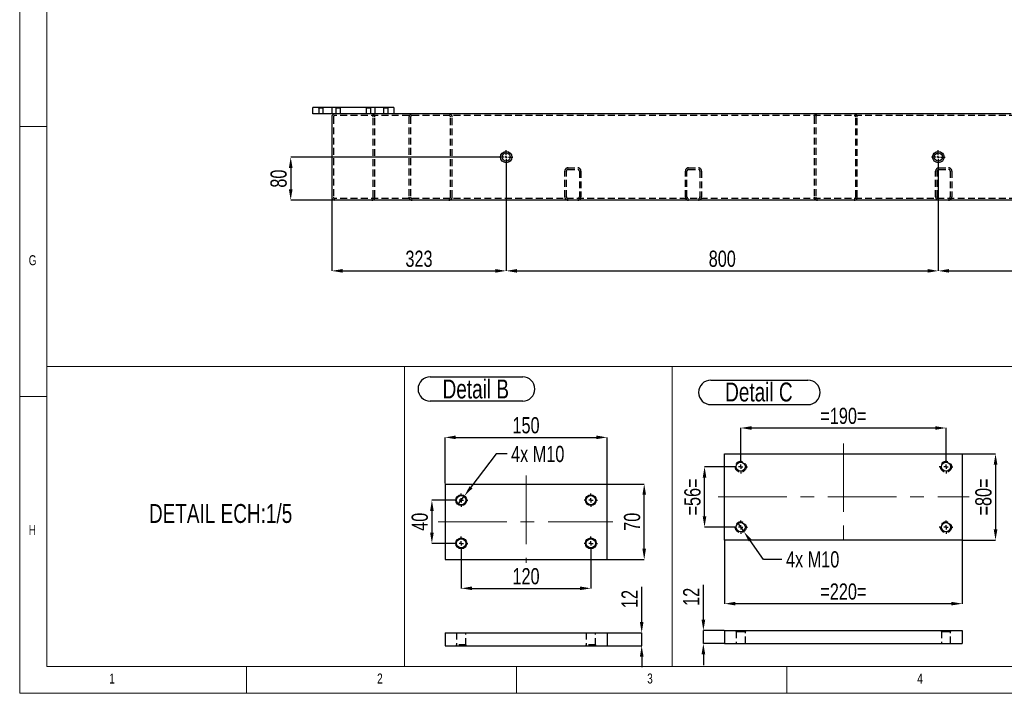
# Model space of a CAD drawing. Header units: millimetres. Extents: x 5 to 589, y 5 to 415.
# Tile 1 of 9: x 5 to 187, y 5 to 130. Entities that reach past the tile are written whole.
import ezdxf

# ---------------------------------------------------------------- set-up
doc = ezdxf.new("R2010")
doc.units = ezdxf.units.MM
doc.header["$PDSIZE"] = -1
doc.linetypes.add('CENTERX2', pattern=[20.32, 12.7, -2.54, 2.54, -2.54])
doc.linetypes.add('HIDDEN', pattern=[1.905, 1.27, -0.635])
for name, color, linetype in [('COTES', 1, 'Continuous'), ('NOTES', 6, 'Continuous'), ('TRAIT-MIXTES', 3, 'CENTERX2'), ('TRAIT-TIRET', 2, 'HIDDEN')]:
    doc.layers.add(name, color=color, linetype=linetype)
doc.layers.add('TRAIT-FORT', color=4, linetype='Continuous', lineweight=25)
doc.styles.add('SLDTEXTSTYLE0', font='TXT', dxfattribs={"width": 0.75})
doc.dimstyles.new('SLDDIMSTYLE0', dxfattribs={"dimtxt": 3, "dimasz": 2, "dimexe": 0, "dimexo": 0.0625, "dimgap": 0.75, "dimtad": 1, "dimdec": 0, "dimlfac": 10, "dimrnd": 1e-09, "dimzin": 12, "dimdsep": 46, "dimtxsty": 'SLDTEXTSTYLE0', "dimsah": 1, "dimcen": 0.09, "dimadec": 0, "dimazin": 3, "dimtfac": 1, "dimtdec": 0, "dimtofl": 0, "dimtmove": 0, "dimatfit": 3, "dimfxl": 1, "dimfrac": 2, "dimtolj": 1, "dimtzin": 12, "dimarcsym": 0})
doc.dimstyles.new('SLDDIMSTYLE3', dxfattribs={"dimtxt": 3, "dimasz": 2, "dimexe": 0, "dimexo": 0.0625, "dimgap": 0.75, "dimtad": 1, "dimdec": 0, "dimlfac": 5, "dimrnd": 1e-09, "dimzin": 12, "dimdsep": 46, "dimtxsty": 'SLDTEXTSTYLE0', "dimsah": 1, "dimcen": 0.09, "dimadec": 0, "dimazin": 3, "dimtfac": 1, "dimtdec": 0, "dimtmove": 0, "dimatfit": 0, "dimfxl": 1, "dimfrac": 2, "dimtolj": 1, "dimtzin": 12, "dimarcsym": 0})
doc.dimstyles.new('SLDDIMSTYLE4', dxfattribs={"dimtxt": 3, "dimasz": 2, "dimexe": 0, "dimexo": 0.0625, "dimgap": 0.75, "dimtad": 1, "dimdec": 0, "dimlfac": 5, "dimrnd": 1e-09, "dimzin": 12, "dimdsep": 46, "dimtxsty": 'SLDTEXTSTYLE0', "dimsah": 1, "dimcen": 0.09, "dimadec": 0, "dimazin": 3, "dimtfac": 1, "dimtdec": 0, "dimtofl": 0, "dimtmove": 0, "dimatfit": 3, "dimfxl": 1, "dimfrac": 2, "dimtolj": 1, "dimtzin": 12, "dimarcsym": 0})
doc.dimstyles.new('SLDDIMSTYLE5', dxfattribs={"dimtxt": 3, "dimasz": 2, "dimexe": 0, "dimexo": 0.0625, "dimgap": 0.75, "dimtad": 0, "dimtih": 1, "dimtoh": 1, "dimdec": 0, "dimlfac": 5, "dimrnd": 1e-09, "dimzin": 12, "dimdsep": 46, "dimtxsty": 'SLDTEXTSTYLE0', "dimblk1": 'NONE', "dimsah": 1, "dimcen": 0, "dimadec": 0, "dimazin": 3, "dimtfac": 1, "dimtdec": 0, "dimtmove": 0, "dimatfit": 3, "dimldrblk": 'NONE', "dimfxl": 1, "dimfrac": 2, "dimtolj": 1, "dimtzin": 12, "dimarcsym": 0})
doc.dimstyles.new('SLDDIMSTYLE7', dxfattribs={"dimtxt": 3, "dimasz": 2, "dimexe": 0, "dimexo": 0.0625, "dimgap": 0.75, "dimtad": 1, "dimdec": 0, "dimlfac": 10, "dimrnd": 1e-09, "dimzin": 12, "dimdsep": 46, "dimtxsty": 'SLDTEXTSTYLE0', "dimsah": 1, "dimcen": 0.09, "dimadec": 0, "dimazin": 3, "dimtfac": 1, "dimtdec": 0, "dimtmove": 0, "dimatfit": 0, "dimfxl": 1, "dimfrac": 2, "dimtolj": 1, "dimtzin": 12, "dimarcsym": 0})

# ---------------------------------------------------------------- blocks, each defined once
blk = doc.blocks.new('_D_12')
at = {"layer": 'COTES', "color": 0, "lineweight": -2, "transparency": 16777216}
for p, q in [((85.43, 40.78), (81.31, 40.78)), ((81.31, 38.78), (81.31, 34.78)), ((85.43, 32.78), (81.31, 32.78))]:
    blk.add_line(p, q, dxfattribs=at)
at = {"layer": 'COTES', "color": 0, "transparency": 16777216}
for points in [[(80.98, 38.78), (81.65, 38.78), (81.31, 40.78)], [(80.98, 34.78), (81.65, 34.78), (81.31, 32.78)]]:
    blk.add_solid(points, dxfattribs=at)
at = {"layer": 'Defpoints', "color": 0, "transparency": 16777216}
for p in [(85.49, 40.78), (81.31, 32.78), (85.49, 32.78)]:
    blk.add_point(p, dxfattribs=at)
at = {"layer": 'COTES', "color": 0, "transparency": 16777216, "insert": (77.56, 36.78), "char_height": 3, "attachment_point": 2, "rotation": 90, "style": 'SLDTEXTSTYLE0'}
blk.add_mtext('\\A1;40', dxfattribs=at)
blk = doc.blocks.new('_D_13')
at = {"layer": 'COTES', "color": 0, "lineweight": -2, "transparency": 16777216}
for p, q in [((86.74, 31.47), (86.74, 24.45)), ((110.74, 31.47), (110.74, 24.45)), ((88.74, 24.45), (108.74, 24.45))]:
    blk.add_line(p, q, dxfattribs=at)
at = {"layer": 'COTES', "color": 0, "transparency": 16777216}
for points in [[(88.74, 24.79), (88.74, 24.12), (86.74, 24.45)], [(108.74, 24.79), (108.74, 24.12), (110.74, 24.45)]]:
    blk.add_solid(points, dxfattribs=at)
at = {"layer": 'Defpoints', "color": 0, "transparency": 16777216}
for p in [(86.74, 31.53), (110.74, 31.53), (110.74, 24.45)]:
    blk.add_point(p, dxfattribs=at)
at = {"layer": 'COTES', "color": 0, "transparency": 16777216, "insert": (98.74, 28.2), "char_height": 3, "attachment_point": 2, "style": 'SLDTEXTSTYLE0'}
blk.add_mtext('\\A1;120', dxfattribs=at)
blk = doc.blocks.new('_D_14')
at = {"layer": 'COTES', "color": 0, "lineweight": -2, "transparency": 16777216}
for p, q in [((83.74, 43.85), (83.74, 52.42)), ((85.74, 52.42), (111.74, 52.42)), ((113.74, 43.85), (113.74, 52.42))]:
    blk.add_line(p, q, dxfattribs=at)
at = {"layer": 'COTES', "color": 0, "transparency": 16777216}
for points in [[(85.74, 52.76), (85.74, 52.09), (83.74, 52.42)], [(111.74, 52.76), (111.74, 52.09), (113.74, 52.42)]]:
    blk.add_solid(points, dxfattribs=at)
at = {"layer": 'Defpoints', "color": 0, "transparency": 16777216}
for p in [(113.74, 52.42), (83.74, 43.78), (113.74, 43.78)]:
    blk.add_point(p, dxfattribs=at)
at = {"layer": 'COTES', "color": 0, "transparency": 16777216, "insert": (98.74, 56.17), "char_height": 3, "attachment_point": 2, "style": 'SLDTEXTSTYLE0'}
blk.add_mtext('\\A1;150', dxfattribs=at)
blk = doc.blocks.new('_D_15')
at = {"layer": 'COTES', "color": 0, "lineweight": -2, "transparency": 16777216}
for p, q in [((113.8, 43.78), (120.62, 43.78)), ((120.62, 31.78), (120.62, 41.78)), ((113.8, 29.78), (120.62, 29.78))]:
    blk.add_line(p, q, dxfattribs=at)
at = {"layer": 'COTES', "color": 0, "transparency": 16777216}
for points in [[(120.29, 41.78), (120.95, 41.78), (120.62, 43.78)], [(120.29, 31.78), (120.95, 31.78), (120.62, 29.78)]]:
    blk.add_solid(points, dxfattribs=at)
at = {"layer": 'Defpoints', "color": 0, "transparency": 16777216}
for p in [(113.74, 43.78), (120.62, 43.78), (113.74, 29.78)]:
    blk.add_point(p, dxfattribs=at)
at = {"layer": 'COTES', "color": 0, "transparency": 16777216, "insert": (116.87, 36.78), "char_height": 3, "attachment_point": 2, "rotation": 90, "style": 'SLDTEXTSTYLE0'}
blk.add_mtext('\\A1;70', dxfattribs=at)
blk = doc.blocks.new('_D_16')
at = {"layer": 'COTES', "color": 0, "lineweight": -2, "transparency": 16777216}
for p, q in [((93.22, 49.35), (88.55, 43.18)), ((95.22, 49.35), (93.22, 49.35)), ((86.13, 39.98), (87.34, 41.59))]:
    blk.add_line(p, q, dxfattribs=at)
at = {"layer": 'COTES', "color": 0, "transparency": 16777216}
blk.add_solid([(88.29, 43.38), (88.82, 42.98), (87.34, 41.59)], dxfattribs=at)
at = {"layer": 'Defpoints', "color": 0, "transparency": 16777216}
for p in [(87.34, 41.59), (86.13, 39.98)]:
    blk.add_point(p, dxfattribs=at)
at = {"layer": 'COTES', "color": 0, "transparency": 16777216, "insert": (95.97, 50.85), "char_height": 3, "attachment_point": 1, "style": 'SLDTEXTSTYLE0'}
blk.add_mtext('\\A1;4x M10', dxfattribs=at)
blk = doc.blocks.new('_None')
blk = doc.blocks.new('SW_NOTE_25')
at = {"layer": 'NOTES', "color": 0}
for p, q in [((-0.12, 5.01), (16.99, 5.01)), ((16.99, 0.48), (-0.12, 0.48))]:
    blk.add_line(p, q, dxfattribs=at)
for centre, start, end in [((-0.12, 2.75), 90, 270), ((16.99, 2.75), 270, 90)]:
    blk.add_arc(centre, 2.26, start, end, dxfattribs=at)
at = {"layer": 'NOTES', "color": 0, "insert": (8.31, 4.51), "char_height": 3.5, "attachment_point": 2, "style": 'SLDTEXTSTYLE0'}
blk.add_mtext('Detail B', dxfattribs=at)
blk = doc.blocks.new('SW_CENTERMARKSYMBOL_0')
at = {"layer": 'TRAIT-MIXTES', "color": 0}
for p, q in [((-0.8, 0), (-1.25, 0)), ((0, 0), (-0.4, 0)), ((0, 0.8), (0, 1.25)), ((0, 0), (0, 0.4)), ((0, 0), (0, -0.4)), ((0, 0), (0.4, 0)), ((0.8, 0), (1.25, 0)), ((0, -0.8), (0, -1.25))]:
    blk.add_line(p, q, dxfattribs=at)
blk = doc.blocks.new('SW_CENTERMARKSYMBOL_1')
at = {"layer": 'TRAIT-MIXTES', "color": 0}
for p, q in [((-0.8, 0), (-1.25, 0)), ((0, 0), (-0.4, 0)), ((0, 0.8), (0, 1.25)), ((0, 0), (0, 0.4)), ((0, 0), (0, -0.4)), ((0, 0), (0.4, 0)), ((0.8, 0), (1.25, 0)), ((0, -0.8), (0, -1.25))]:
    blk.add_line(p, q, dxfattribs=at)
blk = doc.blocks.new('SW_CENTERMARKSYMBOL_2')
at = {"layer": 'TRAIT-MIXTES', "color": 0}
for p, q in [((-0.8, 0), (-1.25, 0)), ((0, 0), (-0.4, 0)), ((0, 0.8), (0, 1.25)), ((0, 0), (0, 0.4)), ((0, 0), (0, -0.4)), ((0, 0), (0.4, 0)), ((0.8, 0), (1.25, 0)), ((0, -0.8), (0, -1.25))]:
    blk.add_line(p, q, dxfattribs=at)
blk = doc.blocks.new('SW_CENTERMARKSYMBOL_3')
at = {"layer": 'TRAIT-MIXTES', "color": 0}
for p, q in [((-0.8, 0), (-1.25, 0)), ((0, 0), (-0.4, 0)), ((0, 0.8), (0, 1.25)), ((0, 0), (0, 0.4)), ((0, 0), (0, -0.4)), ((0, 0), (0.4, 0)), ((0.8, 0), (1.25, 0)), ((0, -0.8), (0, -1.25))]:
    blk.add_line(p, q, dxfattribs=at)
blk = doc.blocks.new('_D_22')
at = {"layer": 'COTES', "color": 0, "lineweight": -2, "transparency": 16777216}
for p, q in [((131.57, 18.63), (131.57, 25.13)), ((135.43, 16.63), (131.57, 16.63)), ((131.57, 14.23), (131.57, 16.63)), ((135.43, 14.23), (131.57, 14.23)), ((131.57, 12.23), (131.57, 10.23))]:
    blk.add_line(p, q, dxfattribs=at)
at = {"layer": 'COTES', "color": 0, "transparency": 16777216}
for points in [[(131.24, 18.63), (131.91, 18.63), (131.57, 16.63)], [(131.24, 12.23), (131.91, 12.23), (131.57, 14.23)]]:
    blk.add_solid(points, dxfattribs=at)
at = {"layer": 'Defpoints', "color": 0, "transparency": 16777216}
for p in [(135.49, 16.63), (131.57, 14.23), (135.49, 14.23)]:
    blk.add_point(p, dxfattribs=at)
at = {"layer": 'COTES', "color": 0, "transparency": 16777216, "insert": (127.82, 22.88), "char_height": 3, "attachment_point": 2, "rotation": 90, "style": 'SLDTEXTSTYLE0'}
blk.add_mtext('\\A1;12', dxfattribs=at)
blk = doc.blocks.new('_D_23')
at = {"layer": 'COTES', "color": 0, "lineweight": -2, "transparency": 16777216}
for p, q in [((138.49, 48.29), (138.49, 54.16)), ((140.49, 54.16), (174.49, 54.16)), ((176.49, 48.29), (176.49, 54.16))]:
    blk.add_line(p, q, dxfattribs=at)
at = {"layer": 'COTES', "color": 0, "transparency": 16777216}
for points in [[(140.49, 54.49), (140.49, 53.82), (138.49, 54.16)], [(174.49, 54.49), (174.49, 53.82), (176.49, 54.16)]]:
    blk.add_solid(points, dxfattribs=at)
at = {"layer": 'Defpoints', "color": 0, "transparency": 16777216}
for p in [(176.49, 54.16), (138.49, 48.23), (176.49, 48.23)]:
    blk.add_point(p, dxfattribs=at)
at = {"layer": 'COTES', "color": 0, "transparency": 16777216, "insert": (157.49, 57.91), "char_height": 3, "attachment_point": 2, "style": 'SLDTEXTSTYLE0'}
blk.add_mtext('\\A1;=190=', dxfattribs=at)
blk = doc.blocks.new('_D_24')
at = {"layer": 'COTES', "color": 0, "lineweight": -2, "transparency": 16777216}
for p, q in [((135.49, 33.32), (135.49, 21.61)), ((179.49, 33.32), (179.49, 21.61)), ((177.49, 21.61), (137.49, 21.61))]:
    blk.add_line(p, q, dxfattribs=at)
at = {"layer": 'COTES', "color": 0, "transparency": 16777216}
for points in [[(137.49, 21.95), (137.49, 21.28), (135.49, 21.61)], [(177.49, 21.95), (177.49, 21.28), (179.49, 21.61)]]:
    blk.add_solid(points, dxfattribs=at)
at = {"layer": 'Defpoints', "color": 0, "transparency": 16777216}
for p in [(135.49, 33.38), (179.49, 33.38), (135.49, 21.61)]:
    blk.add_point(p, dxfattribs=at)
at = {"layer": 'COTES', "color": 0, "transparency": 16777216, "insert": (157.49, 25.36), "char_height": 3, "attachment_point": 2, "style": 'SLDTEXTSTYLE0'}
blk.add_mtext('\\A1;=220=', dxfattribs=at)
blk = doc.blocks.new('_D_25')
at = {"layer": 'COTES', "color": 0, "lineweight": -2, "transparency": 16777216}
for p, q in [((137.18, 46.98), (131.79, 46.98)), ((131.79, 37.78), (131.79, 44.98)), ((137.18, 35.78), (131.79, 35.78))]:
    blk.add_line(p, q, dxfattribs=at)
at = {"layer": 'COTES', "color": 0, "transparency": 16777216}
for points in [[(131.45, 44.98), (132.12, 44.98), (131.79, 46.98)], [(131.45, 37.78), (132.12, 37.78), (131.79, 35.78)]]:
    blk.add_solid(points, dxfattribs=at)
at = {"layer": 'Defpoints', "color": 0, "transparency": 16777216}
for p in [(131.79, 46.98), (137.24, 46.98), (137.24, 35.78)]:
    blk.add_point(p, dxfattribs=at)
at = {"layer": 'COTES', "color": 0, "transparency": 16777216, "insert": (128.04, 41.38), "char_height": 3, "attachment_point": 2, "rotation": 90, "style": 'SLDTEXTSTYLE0'}
blk.add_mtext('\\A1;=56=', dxfattribs=at)
blk = doc.blocks.new('_D_26')
at = {"layer": 'COTES', "color": 0, "lineweight": -2, "transparency": 16777216}
for p, q in [((179.55, 49.38), (185.66, 49.38)), ((185.66, 47.38), (185.66, 35.38)), ((179.55, 33.38), (185.66, 33.38))]:
    blk.add_line(p, q, dxfattribs=at)
at = {"layer": 'COTES', "color": 0, "transparency": 16777216}
for points in [[(185.33, 47.38), (186, 47.38), (185.66, 49.38)], [(185.33, 35.38), (186, 35.38), (185.66, 33.38)]]:
    blk.add_solid(points, dxfattribs=at)
at = {"layer": 'Defpoints', "color": 0, "transparency": 16777216}
for p in [(179.49, 49.38), (179.49, 33.38), (185.66, 33.38)]:
    blk.add_point(p, dxfattribs=at)
at = {"layer": 'COTES', "color": 0, "transparency": 16777216, "insert": (181.91, 41.38), "char_height": 3, "attachment_point": 2, "rotation": 90, "style": 'SLDTEXTSTYLE0'}
blk.add_mtext('\\A1;=80=', dxfattribs=at)
blk = doc.blocks.new('_D_27')
at = {"layer": 'COTES', "color": 0, "lineweight": -2, "transparency": 16777216}
for p, q in [((137.91, 36.6), (139.07, 34.96)), ((142.72, 29.82), (140.23, 33.33)), ((146.12, 29.82), (142.72, 29.82))]:
    blk.add_line(p, q, dxfattribs=at)
at = {"layer": 'COTES', "color": 0, "transparency": 16777216}
blk.add_solid([(140.5, 33.52), (139.96, 33.14), (139.07, 34.96)], dxfattribs=at)
at = {"layer": 'Defpoints', "color": 0, "transparency": 16777216}
for p in [(137.91, 36.6), (139.07, 34.96)]:
    blk.add_point(p, dxfattribs=at)
at = {"layer": 'COTES', "color": 0, "transparency": 16777216, "insert": (146.87, 31.32), "char_height": 3, "attachment_point": 1, "style": 'SLDTEXTSTYLE0'}
blk.add_mtext('\\A1;4x M10', dxfattribs=at)
blk = doc.blocks.new('SW_NOTE_28')
at = {"layer": 'NOTES', "color": 0}
for p, q in [((-0.1, 4.94), (17.89, 4.94)), ((17.89, 0.41), (-0.1, 0.41))]:
    blk.add_line(p, q, dxfattribs=at)
for centre, start, end in [((-0.1, 2.68), 90, 270), ((17.89, 2.68), 270, 90)]:
    blk.add_arc(centre, 2.26, start, end, dxfattribs=at)
at = {"layer": 'NOTES', "color": 0, "insert": (8.8, 4.51), "char_height": 3.5, "attachment_point": 2, "style": 'SLDTEXTSTYLE0'}
blk.add_mtext('Detail C', dxfattribs=at)
blk = doc.blocks.new('SW_CENTERMARKSYMBOL_6')
at = {"layer": 'TRAIT-MIXTES', "color": 0}
for p, q in [((-0.8, 0), (-1.25, 0)), ((0, 0), (-0.4, 0)), ((0, 0.8), (0, 1.25)), ((0, 0), (0, 0.4)), ((0, 0), (0, -0.4)), ((0, 0), (0.4, 0)), ((0.8, 0), (1.25, 0)), ((0, -0.8), (0, -1.25))]:
    blk.add_line(p, q, dxfattribs=at)
blk = doc.blocks.new('SW_CENTERMARKSYMBOL_7')
at = {"layer": 'TRAIT-MIXTES', "color": 0}
for p, q in [((-0.8, 0), (-1.25, 0)), ((0, 0), (-0.4, 0)), ((0, 0.8), (0, 1.25)), ((0, 0), (0, 0.4)), ((0, 0), (0, -0.4)), ((0, 0), (0.4, 0)), ((0.8, 0), (1.25, 0)), ((0, -0.8), (0, -1.25))]:
    blk.add_line(p, q, dxfattribs=at)
blk = doc.blocks.new('SW_CENTERMARKSYMBOL_8')
at = {"layer": 'TRAIT-MIXTES', "color": 0}
for p, q in [((-0.8, 0), (-1.25, 0)), ((0, 0), (-0.4, 0)), ((0, 0.8), (0, 1.25)), ((0, 0), (0, 0.4)), ((0, 0), (0, -0.4)), ((0, 0), (0.4, 0)), ((0.8, 0), (1.25, 0)), ((0, -0.8), (0, -1.25))]:
    blk.add_line(p, q, dxfattribs=at)
blk = doc.blocks.new('SW_CENTERMARKSYMBOL_9')
at = {"layer": 'TRAIT-MIXTES', "color": 0}
for p, q in [((-0.8, 0), (-1.25, 0)), ((0, 0), (-0.4, 0)), ((0, 0.8), (0, 1.25)), ((0, 0), (0, 0.4)), ((0, 0), (0, -0.4)), ((0, 0), (0.4, 0)), ((0.8, 0), (1.25, 0)), ((0, -0.8), (0, -1.25))]:
    blk.add_line(p, q, dxfattribs=at)
blk = doc.blocks.new('_D_28')
at = {"layer": 'COTES', "color": 0, "lineweight": -2, "transparency": 16777216}
for p, q in [((120.15, 18.22), (120.15, 24.72)), ((113.8, 16.22), (120.15, 16.22)), ((120.15, 13.82), (120.15, 16.22)), ((113.8, 13.82), (120.15, 13.82)), ((120.15, 11.82), (120.15, 9.82))]:
    blk.add_line(p, q, dxfattribs=at)
at = {"layer": 'COTES', "color": 0, "transparency": 16777216}
for points in [[(119.82, 18.22), (120.49, 18.22), (120.15, 16.22)], [(119.82, 11.82), (120.49, 11.82), (120.15, 13.82)]]:
    blk.add_solid(points, dxfattribs=at)
at = {"layer": 'Defpoints', "color": 0, "transparency": 16777216}
for p in [(113.74, 16.22), (113.74, 13.82), (120.15, 13.82)]:
    blk.add_point(p, dxfattribs=at)
at = {"layer": 'COTES', "color": 0, "transparency": 16777216, "insert": (116.4, 22.47), "char_height": 3, "attachment_point": 2, "rotation": 90, "style": 'SLDTEXTSTYLE0'}
blk.add_mtext('\\A1;12', dxfattribs=at)
blk = doc.blocks.new('_D_32')
at = {"layer": 'COTES', "color": 0, "lineweight": -2, "transparency": 16777216}
for p, q in [((95.07, 103.05), (95.07, 83.27)), ((175.07, 103.05), (175.07, 83.27)), ((97.07, 83.27), (173.07, 83.27))]:
    blk.add_line(p, q, dxfattribs=at)
at = {"layer": 'COTES', "color": 0, "transparency": 16777216}
for points in [[(97.07, 83.61), (97.07, 82.94), (95.07, 83.27)], [(173.07, 83.61), (173.07, 82.94), (175.07, 83.27)]]:
    blk.add_solid(points, dxfattribs=at)
at = {"layer": 'Defpoints', "color": 0, "transparency": 16777216}
for p in [(95.07, 103.11), (175.07, 103.11), (175.07, 83.27)]:
    blk.add_point(p, dxfattribs=at)
at = {"layer": 'COTES', "color": 0, "transparency": 16777216, "insert": (135.07, 87.02), "char_height": 3, "attachment_point": 2, "style": 'SLDTEXTSTYLE0'}
blk.add_mtext('\\A1;800', dxfattribs=at)
blk = doc.blocks.new('_D_33')
at = {"layer": 'COTES', "color": 0, "lineweight": -2, "transparency": 16777216}
for p, q in [((95.07, 103.05), (95.07, 83.27)), ((62.77, 96.9), (62.77, 83.27)), ((64.77, 83.27), (93.07, 83.27))]:
    blk.add_line(p, q, dxfattribs=at)
at = {"layer": 'COTES', "color": 0, "transparency": 16777216}
for points in [[(64.77, 83.61), (64.77, 82.94), (62.77, 83.27)], [(93.07, 83.61), (93.07, 82.94), (95.07, 83.27)]]:
    blk.add_solid(points, dxfattribs=at)
at = {"layer": 'Defpoints', "color": 0, "transparency": 16777216}
for p in [(95.07, 103.11), (62.77, 96.96), (95.07, 83.27)]:
    blk.add_point(p, dxfattribs=at)
at = {"layer": 'COTES', "color": 0, "transparency": 16777216, "insert": (78.92, 87.02), "char_height": 3, "attachment_point": 2, "style": 'SLDTEXTSTYLE0'}
blk.add_mtext('\\A1;323', dxfattribs=at)
blk = doc.blocks.new('_D_35')
at = {"layer": 'COTES', "color": 0, "lineweight": -2, "transparency": 16777216}
for p, q in [((175.07, 103.05), (175.07, 83.27)), ((245.07, 103.05), (245.07, 83.27)), ((177.07, 83.27), (243.07, 83.27))]:
    blk.add_line(p, q, dxfattribs=at)
at = {"layer": 'COTES', "color": 0, "transparency": 16777216}
for points in [[(177.07, 83.61), (177.07, 82.94), (175.07, 83.27)], [(243.07, 83.61), (243.07, 82.94), (245.07, 83.27)]]:
    blk.add_solid(points, dxfattribs=at)
at = {"layer": 'Defpoints', "color": 0, "transparency": 16777216}
for p in [(175.07, 103.11), (245.07, 103.11), (245.07, 83.27)]:
    blk.add_point(p, dxfattribs=at)
at = {"layer": 'COTES', "color": 0, "transparency": 16777216, "insert": (210.07, 87.02), "char_height": 3, "attachment_point": 2, "style": 'SLDTEXTSTYLE0'}
blk.add_mtext('\\A1;700', dxfattribs=at)
blk = doc.blocks.new('_D_36')
at = {"layer": 'COTES', "color": 0, "lineweight": -2, "transparency": 16777216}
for p, q in [((93.76, 104.36), (55.17, 104.36)), ((55.17, 102.36), (55.17, 98.36)), ((63.31, 96.36), (55.17, 96.36))]:
    blk.add_line(p, q, dxfattribs=at)
at = {"layer": 'COTES', "color": 0, "transparency": 16777216}
for points in [[(54.84, 102.36), (55.51, 102.36), (55.17, 104.36)], [(54.84, 98.36), (55.51, 98.36), (55.17, 96.36)]]:
    blk.add_solid(points, dxfattribs=at)
at = {"layer": 'Defpoints', "color": 0, "transparency": 16777216}
for p in [(93.82, 104.36), (55.17, 96.36), (63.37, 96.36)]:
    blk.add_point(p, dxfattribs=at)
at = {"layer": 'COTES', "color": 0, "transparency": 16777216, "insert": (51.42, 100.36), "char_height": 3, "attachment_point": 2, "rotation": 90, "style": 'SLDTEXTSTYLE0'}
blk.add_mtext('\\A1;80', dxfattribs=at)
blk = doc.blocks.new('SW_CENTERMARKSYMBOL_12')
at = {"layer": 'TRAIT-MIXTES', "color": 0}
for p, q in [((-0.4, 0), (-1.25, 0)), ((0, 0), (-0.2, 0)), ((0, 0.4), (0, 1.25)), ((0, 0), (0, 0.2)), ((0, 0), (0, -0.2)), ((0, 0), (0.2, 0)), ((0.4, 0), (1.25, 0)), ((0, -0.4), (0, -1.25))]:
    blk.add_line(p, q, dxfattribs=at)
blk = doc.blocks.new('SW_CENTERMARKSYMBOL_14')
at = {"layer": 'TRAIT-MIXTES', "color": 0}
for p, q in [((-0.4, 0), (-1.25, 0)), ((0, 0), (-0.2, 0)), ((0, 0.4), (0, 1.25)), ((0, 0), (0, 0.2)), ((0, 0), (0, -0.2)), ((0, 0), (0.2, 0)), ((0.4, 0), (1.25, 0)), ((0, -0.4), (0, -1.25))]:
    blk.add_line(p, q, dxfattribs=at)

msp = doc.modelspace()

# ---------------------------------------------------------------- linework, layer by layer
at = {"lineweight": 18}
for p, q in [((5, 415), (5, 5)), ((10, 410), (10, 10)), ((5, 110), (10, 110)), ((10, 10), (10, 65.56)), ((10, 65.56), (76.27, 65.56)), ((76.27, 10), (76.27, 65.56)), ((76.27, 65.56), (125.82, 65.56)), ((76.27, 65.56), (76.27, 10)), ((125.82, 65.56), (125.82, 10)), ((125.82, 10), (125.82, 65.56)), ((125.82, 65.56), (188.9, 65.56)), ((10, 60), (5, 60)), ((10, 10), (76.27, 10)), ((10, 10), (584, 10)), ((47, 5), (47, 10)), ((76.27, 10), (125.82, 10)), ((97, 10), (97, 5)), ((125.82, 10), (188.9, 10)), ((147, 5), (147, 10)), ((5, 5), (589, 5))]:
    msp.add_line(p, q, dxfattribs=at)
at = {"layer": 'TRAIT-FORT', "lineweight": 25}
for p, q in [((59.27, 112.36), (59.27, 113.56)), ((74.27, 113.56), (59.27, 113.56)), ((74.27, 113.56), (74.27, 112.36)), ((74.27, 112.36), (59.27, 112.36)), ((62.77, 111.76), (62.77, 96.96)), ((188.57, 112.36), (74.27, 112.36)), ((309.47, 96.36), (63.37, 96.36)), ((135.49, 49.38), (179.49, 49.38)), ((135.49, 33.38), (135.49, 49.38)), ((179.49, 49.38), (179.49, 33.38)), ((83.74, 43.78), (83.74, 29.78)), ((83.74, 43.78), (113.74, 43.78)), ((113.74, 29.78), (113.74, 43.78)), ((179.49, 33.38), (135.49, 33.38)), ((83.74, 29.78), (113.74, 29.78)), ((135.49, 16.63), (179.49, 16.63)), ((135.49, 16.63), (135.49, 14.23)), ((179.49, 16.63), (179.49, 14.23)), ((83.74, 16.22), (113.74, 16.22)), ((83.74, 16.22), (83.74, 13.82)), ((113.74, 16.22), (113.74, 13.82)), ((83.74, 13.82), (113.74, 13.82)), ((135.49, 14.23), (179.49, 14.23))]:
    msp.add_line(p, q, dxfattribs=at)
for centre, radius in [((95.07, 104.36), 1.05), ((95.07, 104.36), 0.75), ((175.07, 104.36), 1.05), ((175.07, 104.36), 0.75), ((138.49, 46.98), 0.85), ((176.49, 46.98), 0.85), ((86.74, 40.78), 1.01), ((86.74, 40.78), 0.85), ((110.74, 40.78), 1.01), ((110.74, 40.78), 0.85), ((138.49, 35.78), 0.85), ((176.49, 35.78), 0.85), ((86.74, 32.78), 1.01), ((86.74, 32.78), 0.85), ((110.74, 32.78), 1.01), ((110.74, 32.78), 0.85)]:
    msp.add_circle(centre, radius, dxfattribs=at)
for centre, start, end in [((63.37, 111.76), 90, 180), ((63.37, 96.96), 180, 270)]:
    msp.add_arc(centre, 0.6, start, end, dxfattribs=at)
at = {"layer": 'TRAIT-MIXTES', "lineweight": 18}
for p, q in [((157.49, 51.31), (157.49, 32.45)), ((98.74, 45.36), (98.74, 29.2)), ((134.31, 41.38), (180.78, 41.38)), ((82.49, 36.78), (114.81, 36.78))]:
    msp.add_line(p, q, dxfattribs=at)
at = {"layer": 'TRAIT-TIRET'}
for p, q in [((60.27, 113.56), (60.35, 113.48)), ((60.35, 113.48), (61.2, 113.48)), ((60.35, 113.48), (60.35, 112.36)), ((61.2, 113.48), (61.27, 113.56)), ((61.2, 112.36), (61.2, 113.48)), ((62.77, 113.56), (62.77, 112.36)), ((63.47, 113.56), (63.55, 113.48)), ((63.55, 113.48), (64.4, 113.48)), ((63.55, 113.48), (63.55, 112.36)), ((64.4, 113.48), (64.47, 113.56)), ((64.4, 112.36), (64.4, 113.48)), ((69.07, 113.56), (69.15, 113.48)), ((69.15, 113.48), (70, 113.48)), ((69.15, 113.48), (69.15, 112.36)), ((70, 113.48), (70.07, 113.56)), ((70, 112.36), (70, 113.48)), ((70.77, 113.56), (70.77, 112.36)), ((72.27, 113.56), (72.35, 113.48)), ((72.35, 113.48), (73.2, 113.48)), ((72.35, 113.48), (72.35, 112.36)), ((73.2, 113.48), (73.27, 113.56)), ((73.2, 112.36), (73.2, 113.48)), ((63.07, 111.76), (63.07, 96.96)), ((309.47, 112.06), (63.37, 112.06)), ((70.47, 96.96), (70.47, 111.76)), ((70.77, 96.96), (70.77, 111.76)), ((77.07, 111.76), (77.07, 96.96)), ((77.37, 111.76), (77.37, 96.96)), ((84.77, 96.96), (84.77, 111.76)), ((85.07, 96.96), (85.07, 111.76)), ((152.07, 111.76), (152.07, 96.96)), ((152.37, 111.76), (152.37, 96.96)), ((159.77, 96.96), (159.77, 111.76)), ((160.07, 96.96), (160.07, 111.76)), ((106.51, 102.36), (108.31, 102.36)), ((128.84, 102.36), (130.64, 102.36)), ((175.17, 102.36), (176.97, 102.36)), ((105.91, 96.96), (105.91, 101.76)), ((106.21, 96.96), (106.21, 101.76)), ((106.51, 102.06), (108.31, 102.06)), ((108.61, 101.76), (108.61, 96.96)), ((108.91, 101.76), (108.91, 96.96)), ((128.24, 96.96), (128.24, 101.76)), ((128.54, 96.96), (128.54, 101.76)), ((128.84, 102.06), (130.64, 102.06)), ((130.94, 101.76), (130.94, 96.96)), ((131.24, 101.76), (131.24, 96.96)), ((174.57, 96.96), (174.57, 101.76)), ((174.87, 96.96), (174.87, 101.76)), ((175.17, 102.06), (176.97, 102.06)), ((177.27, 101.76), (177.27, 96.96)), ((177.57, 101.76), (177.57, 96.96)), ((309.47, 96.66), (63.37, 96.66)), ((137.49, 16.63), (137.64, 16.47)), ((137.64, 16.47), (138.49, 16.47)), ((137.64, 16.47), (137.64, 14.23)), ((138.49, 16.47), (139.34, 16.47)), ((139.34, 16.47), (139.5, 16.63)), ((139.34, 14.23), (139.34, 16.47)), ((175.49, 16.63), (175.64, 16.47)), ((175.64, 16.47), (176.49, 16.47)), ((175.64, 16.47), (175.64, 14.23)), ((176.49, 16.47), (177.34, 16.47)), ((177.34, 16.47), (177.5, 16.63)), ((177.34, 14.23), (177.34, 16.47)), ((85.89, 16.22), (85.89, 13.98)), ((87.59, 13.98), (87.59, 16.22)), ((109.89, 16.22), (109.89, 13.98)), ((111.59, 13.98), (111.59, 16.22)), ((85.89, 13.98), (85.73, 13.82)), ((87.59, 13.98), (85.89, 13.98)), ((87.74, 13.82), (87.59, 13.98)), ((109.89, 13.98), (109.73, 13.82)), ((111.59, 13.98), (109.89, 13.98)), ((111.74, 13.82), (111.59, 13.98))]:
    msp.add_line(p, q, dxfattribs=at)
for centre in [(138.49, 46.98), (176.49, 46.98), (138.49, 35.78), (176.49, 35.78)]:
    msp.add_circle(centre, 1.01, dxfattribs=at)
for centre, radius, start, end in [((63.37, 111.76), 0.3, 90, 180), ((70.17, 111.76), 0.6, 0, 90), ((70.17, 111.76), 0.3, 0, 90), ((77.67, 111.76), 0.6, 90, 180), ((77.67, 111.76), 0.3, 90, 180), ((84.47, 111.76), 0.6, 0, 90), ((84.47, 111.76), 0.3, 0, 90), ((152.67, 111.76), 0.6, 90, 180), ((152.67, 111.76), 0.3, 90, 180), ((159.47, 111.76), 0.6, 0, 90), ((159.47, 111.76), 0.3, 0, 90), ((106.51, 101.76), 0.6, 90, 180), ((108.31, 101.76), 0.6, 360, 90), ((128.84, 101.76), 0.6, 90, 180), ((130.64, 101.76), 0.6, 0, 90), ((175.17, 101.76), 0.6, 90, 180), ((176.97, 101.76), 0.6, 0, 90), ((106.51, 101.76), 0.3, 90, 180), ((108.31, 101.76), 0.3, 360, 90), ((128.84, 101.76), 0.3, 90, 180), ((130.64, 101.76), 0.3, 0, 90), ((175.17, 101.76), 0.3, 90, 180), ((176.97, 101.76), 0.3, 0, 90), ((63.37, 96.96), 0.3, 180, 270), ((70.17, 96.96), 0.6, 270, 0), ((70.17, 96.96), 0.3, 270, 0), ((77.67, 96.96), 0.6, 180, 270), ((77.67, 96.96), 0.3, 180, 270), ((84.47, 96.96), 0.6, 270, 0), ((84.47, 96.96), 0.3, 270, 0), ((106.51, 96.96), 0.6, 180, 270), ((106.51, 96.96), 0.3, 180, 270), ((108.31, 96.96), 0.6, 270, 360), ((108.31, 96.96), 0.3, 270, 360), ((128.84, 96.96), 0.6, 180, 270), ((128.84, 96.96), 0.3, 180, 270), ((130.64, 96.96), 0.3, 270, 0), ((130.64, 96.96), 0.6, 270, 360), ((152.67, 96.96), 0.6, 180, 270), ((152.67, 96.96), 0.3, 180, 270), ((159.47, 96.96), 0.3, 270, 0), ((159.47, 96.96), 0.6, 270, 0), ((175.17, 96.96), 0.6, 180, 270), ((175.17, 96.96), 0.3, 180, 270), ((176.97, 96.96), 0.6, 270, 0), ((176.97, 96.96), 0.3, 270, 0)]:
    msp.add_arc(centre, radius, start, end, dxfattribs=at)

# ---------------------------------------------------------------- block references
at = {"layer": 'NOTES'}
for name, p in [('SW_NOTE_25', (81.13, 58.63)), ('SW_NOTE_28', (133.05, 58.07))]:
    msp.add_blockref(name, p, dxfattribs=at)
at = {"layer": 'TRAIT-MIXTES'}
for name, p in [('SW_CENTERMARKSYMBOL_12', (95.07, 104.36)), ('SW_CENTERMARKSYMBOL_14', (175.07, 104.36)), ('SW_CENTERMARKSYMBOL_9', (138.49, 46.98)), ('SW_CENTERMARKSYMBOL_7', (176.49, 46.98)), ('SW_CENTERMARKSYMBOL_3', (86.74, 40.78)), ('SW_CENTERMARKSYMBOL_0', (110.74, 40.78)), ('SW_CENTERMARKSYMBOL_8', (138.49, 35.78)), ('SW_CENTERMARKSYMBOL_6', (176.49, 35.78)), ('SW_CENTERMARKSYMBOL_2', (86.74, 32.78)), ('SW_CENTERMARKSYMBOL_1', (110.74, 32.78))]:
    msp.add_blockref(name, p, dxfattribs=at)

# ---------------------------------------------------------------- texts
at = {"layer": 'NOTES', "attachment_point": 1, "style": 'SLDTEXTSTYLE0'}
for s, insert, char_height in [('G', (6.67, 86.17), 1.85), ('DETAIL ECH:1/5', (28.93, 40.07), 3.5), ('H', (6.67, 36.17), 1.85), ('1', (21.58, 8.67), 1.85), ('2', (71.17, 8.67), 1.85), ('3', (121.17, 8.67), 1.85), ('4', (171.17, 8.67), 1.85)]:
    msp.add_mtext(s, dxfattribs=dict(at, insert=insert, char_height=char_height))

# ---------------------------------------------------------------- dimensions: what is measured, and where the dimension line sits
at = {"layer": 'COTES'}
for base, p1, p2, angle, dimstyle, picture, middle in [((55.17, 96.36), (93.82, 104.36), (63.37, 96.36), 90, 'SLDDIMSTYLE7', '_D_36', (55.17, 100.36)), ((113.74, 52.42), (83.74, 43.78), (113.74, 43.78), 0, 'SLDDIMSTYLE4', '_D_14', (98.74, 52.42)), ((120.62, 43.78), (113.74, 29.78), (113.74, 43.78), 90, 'SLDDIMSTYLE4', '_D_15', (120.62, 36.78)), ((81.31, 32.78), (85.49, 40.78), (85.49, 32.78), 90, 'SLDDIMSTYLE3', '_D_12', (81.31, 36.78)), ((110.74, 24.45), (86.74, 31.53), (110.74, 31.53), 0, 'SLDDIMSTYLE4', '_D_13', (98.74, 24.45)), ((120.15, 13.82), (113.74, 16.22), (113.74, 13.82), 90, 'SLDDIMSTYLE3', '_D_28', (120.15, 22.47)), ((131.57, 14.23), (135.49, 16.63), (135.49, 14.23), 90, 'SLDDIMSTYLE3', '_D_22', (131.57, 22.88))]:
    dim = msp.add_linear_dim(base=base, p1=p1, p2=p2, angle=angle, dimstyle=dimstyle, dxfattribs=at)
    dim.commit()
    dim.dimension.update_dxf_attribs({"geometry": picture, "text_midpoint": middle, "dimtype": 160})
for base, p1, p2, picture, middle in [((95.07, 83.27), (62.77, 96.96), (95.07, 103.11), '_D_33', (78.92, 83.27)), ((175.07, 83.27), (95.07, 103.11), (175.07, 103.11), '_D_32', (135.07, 83.27)), ((245.07, 83.27), (175.07, 103.11), (245.07, 103.11), '_D_35', (210.07, 83.27))]:
    dim = msp.add_linear_dim(base=base, p1=p1, p2=p2, dimstyle='SLDDIMSTYLE0', dxfattribs=at)
    dim.commit()
    dim.dimension.update_dxf_attribs({"geometry": picture, "text_midpoint": middle, "dimtype": 160})
for base, p1, p2, picture, middle in [((176.49, 54.16), (138.49, 48.23), (176.49, 48.23), '_D_23', (157.49, 54.16)), ((135.49, 21.61), (179.49, 33.38), (135.49, 33.38), '_D_24', (157.49, 21.61))]:
    dim = msp.add_linear_dim(base=base, p1=p1, p2=p2, text='=<>=', dimstyle='SLDDIMSTYLE4', dxfattribs=at)
    dim.commit()
    dim.dimension.update_dxf_attribs({"geometry": picture, "text_midpoint": middle, "dimtype": 160})
for p1, p2, picture, middle in [((86.13, 39.98), (87.34, 41.59), '_D_16', (101.78, 49.35)), ((137.91, 36.6), (139.07, 34.96), '_D_27', (152.68, 29.82))]:
    dim = msp.add_diameter_dim_2p(p1=p1, p2=p2, text='4x M<>', dimstyle='SLDDIMSTYLE5', override={"dimpost": '<>'}, dxfattribs=at)
    dim.commit()
    dim.dimension.update_dxf_attribs({"geometry": picture, "text_midpoint": middle, "dimtype": 163})
for base, p1, p2, picture, middle in [((185.66, 33.38), (179.49, 49.38), (179.49, 33.38), '_D_26', (185.66, 41.38)), ((131.79, 46.98), (137.24, 35.78), (137.24, 46.98), '_D_25', (131.79, 41.38))]:
    dim = msp.add_linear_dim(base=base, p1=p1, p2=p2, angle=90, text='=<>=', dimstyle='SLDDIMSTYLE4', dxfattribs=at)
    dim.commit()
    dim.dimension.update_dxf_attribs({"geometry": picture, "text_midpoint": middle, "dimtype": 160})

doc.saveas('drawing.dxf')
